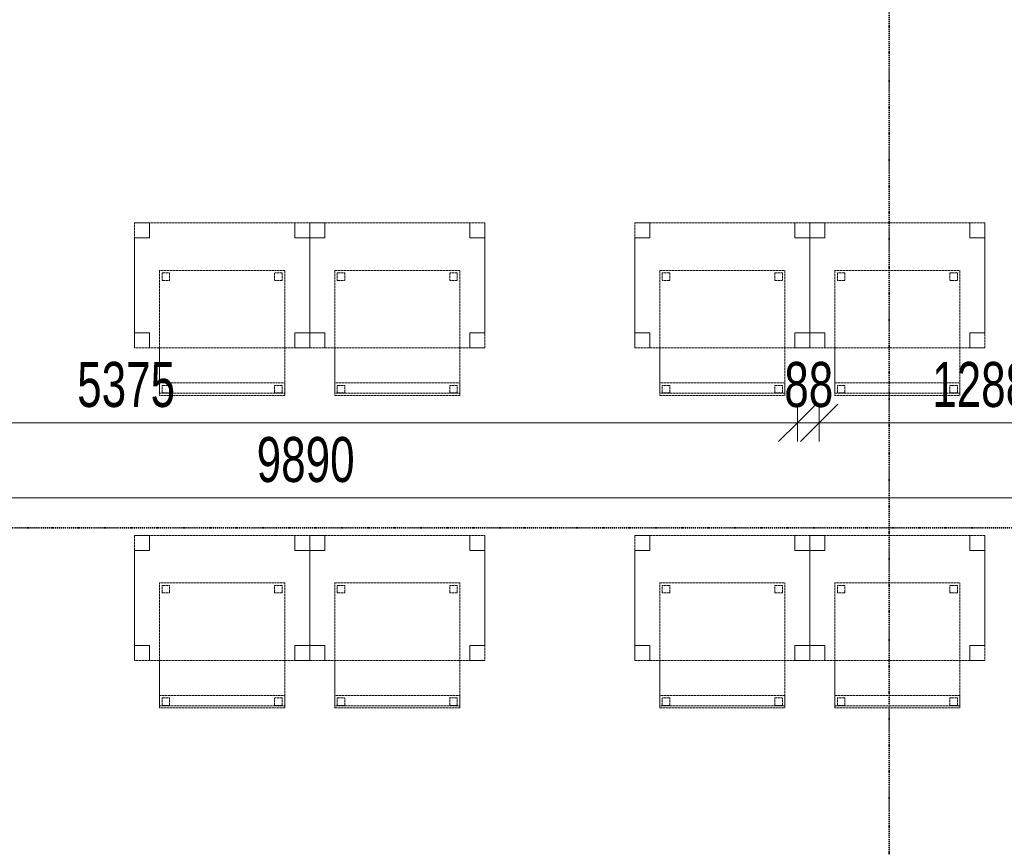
# Model space of a CAD drawing. Header units: millimetres. Extents: x -80560 to 110805, y -11020 to 52719.
# Tile 34 of 184: x 41060 to 44997, y 30215 to 33525. Entities that reach past the tile are written whole.
import ezdxf

# ---------------------------------------------------------------- set-up
doc = ezdxf.new("R2010")
doc.units = ezdxf.units.MM
doc.linetypes.add('DASHDOT2', pattern=[8, 4, -2, 0, -2])
doc.linetypes.add('DASHED2', pattern=[6, 4, -2])
for name, color, linetype, lineweight in [('A-ANNO-DIMS', 211, 'Continuous', 9), ('A-ANNO-DIMS-100', 211, 'Continuous', 9), ('G-ANNO-SYMB', 111, 'Continuous', 9), ('I-FURN', 30, 'Continuous', 18)]:
    doc.layers.add(name, color=color, linetype=linetype, lineweight=lineweight)
doc.styles.add('Arial_5', font='arial.ttf', dxfattribs={"width": 0.7, "height": 180})
doc.dimstyles.new('n3o_1_8', dxfattribs={"dimscale": 304.8, "dimtxt": 183.646692, "dimasz": 0.492126, "dimexe": 0.246063, "dimexo": 0.0625, "dimgap": 0.032808, "dimtad": 1, "dimdec": 0, "dimdsep": 46, "dimtxsty": 'Arial_5', "dimblk1": 'OBLIQUE', "dimblk2": 'OBLIQUE', "dimsah": 1, "dimcen": 0.09, "dimdle": 0.246063, "dimazin": 0, "dimtfac": 1, "dimtdec": 4, "dimtix": 1, "dimtmove": 0, "dimatfit": 3, "dimfxl": 0.246063, "dimfxlon": 1, "dimtvp": 1, "dimtolj": 1, "dimtzin": 0, "dimarcsym": 2})
doc.dimstyles.new('n3o_1_8_3', dxfattribs={"dimscale": 304.8, "dimtxt": 183.646692, "dimasz": 0.492126, "dimexe": 0.246063, "dimexo": 0.0625, "dimgap": 0.032808, "dimtad": 1, "dimdec": 0, "dimdsep": 46, "dimtxsty": 'Arial_5', "dimblk1": 'OBLIQUE', "dimblk2": 'OBLIQUE', "dimsah": 1, "dimcen": 0.09, "dimdle": 0.246063, "dimazin": 0, "dimtfac": 1, "dimtdec": 4, "dimtix": 1, "dimtmove": 0, "dimatfit": 3, "dimfxl": 0.246063, "dimfxlon": 1, "dimtvp": 1, "dimtolj": 1, "dimtzin": 0, "dimarcsym": 2})

# ---------------------------------------------------------------- blocks, each defined once
blk = doc.blocks.new('82_tafel1 - tafel 500x700 2-30673039-DO_01 eerste verdieping')
at = {"layer": 'I-FURN', "linetype": 'DASHED2'}
for p, q in [((350, 250), (-350, 250)), ((-350, 250), (-350, -250)), ((350, 250), (-350, 250)), ((-350, 250), (-350, -250)), ((-350, 250), (-350, 190)), ((-290, 250), (-350, 250)), ((-290, 190), (-290, 250)), ((-290, 250), (290, 250)), ((-290, 250), (-290, 190)), ((290, 250), (290, 190)), ((290, 190), (290, 250)), ((350, 250), (290, 250)), ((350, -250), (350, 250)), ((350, -250), (350, 250)), ((350, 190), (350, 250)), ((-350, -190), (-350, 190)), ((-350, 190), (-290, 190)), ((-290, 190), (-350, 190)), ((290, 190), (350, 190)), ((350, 190), (290, 190)), ((350, 190), (350, -190)), ((-290, -190), (-350, -190)), ((-350, -190), (-290, -190)), ((-350, -190), (-350, -250)), ((-290, -250), (-290, -190)), ((-290, -190), (-290, -250)), ((350, -190), (290, -190)), ((290, -190), (290, -250)), ((290, -250), (290, -190)), ((290, -190), (350, -190)), ((350, -250), (350, -190)), ((-350, -250), (350, -250)), ((-350, -250), (350, -250)), ((-350, -250), (-290, -250)), ((290, -250), (-290, -250)), ((290, -250), (350, -250))]:
    blk.add_line(p, q, dxfattribs=at)
blk = doc.blocks.new('82_zitmeubel - stoel 500x500-V7-DO_01 eerste verdieping')
at = {"layer": 'I-FURN', "linetype": 'DASHED2'}
for p, q in [((-192.1, -73), (-192.1, 237)), ((-192.1, 237), (-192.1, -73)), ((-192.1, 237), (307.9, 237)), ((-192.1, 237), (307.9, 237)), ((307.9, 237), (307.9, -73)), ((307.9, -73), (307.9, 237)), ((-182.1, 226), (-182.1, 198)), ((-182.1, 198), (-182.1, 226)), ((-153.1, 227), (-181.1, 227)), ((-181.1, 227), (-153.1, 227)), ((-181.1, 197), (-153.1, 197)), ((-153.1, 197), (-181.1, 197)), ((-152.1, 198), (-152.1, 226)), ((-152.1, 226), (-152.1, 198)), ((267.9, 226), (267.9, 198)), ((267.9, 198), (267.9, 226)), ((296.9, 227), (268.9, 227)), ((268.9, 227), (296.9, 227)), ((268.9, 197), (296.9, 197)), ((296.9, 197), (268.9, 197)), ((297.9, 198), (297.9, 226)), ((297.9, 226), (297.9, 198)), ((-192.1, -213), (-192.1, -73)), ((-192.1, -73), (-192.1, -263)), ((307.9, -73), (307.9, -213)), ((307.9, -263), (307.9, -73)), ((-192.1, -254.1), (-192.1, -213)), ((307.9, -213), (-192.1, -213)), ((-182.1, -224), (-182.1, -252)), ((-182.1, -252), (-182.1, -224)), ((-153.1, -223), (-181.1, -223)), ((-181.1, -223), (-153.1, -223)), ((-152.1, -252), (-152.1, -224)), ((-152.1, -224), (-152.1, -252)), ((267.9, -224), (267.9, -252)), ((267.9, -252), (267.9, -224)), ((296.9, -223), (268.9, -223)), ((268.9, -223), (296.9, -223)), ((297.9, -252), (297.9, -224)), ((297.9, -224), (297.9, -252)), ((307.9, -213), (307.9, -254.1)), ((-192.1, -263), (-192.1, -254.1)), ((307.9, -254.1), (-192.1, -254.1)), ((-192.1, -263), (307.9, -263)), ((-192.1, -263), (307.9, -263)), ((-181.1, -253), (-153.1, -253)), ((-153.1, -253), (-181.1, -253)), ((268.9, -253), (296.9, -253)), ((296.9, -253), (268.9, -253)), ((307.9, -254.1), (307.9, -263))]:
    blk.add_line(p, q, dxfattribs=at)
for centre, start, end in [((-181.1, 226), 90, 180), ((-181.1, 226), 90, 180), ((-181.1, 198), 180, 270), ((-181.1, 198), 180, 270), ((-153.1, 226), 360, 90), ((-153.1, 226), 360, 90), ((-153.1, 198), 270, 0), ((-153.1, 198), 270, 0), ((268.9, 226), 90, 180), ((268.9, 226), 90, 180), ((268.9, 198), 180, 195), ((268.9, 198), 180, 270), ((268.9, 198), 195, 270), ((296.9, 226), 360, 90), ((296.9, 226), 360, 90), ((296.9, 198), 270, 360), ((296.9, 198), 270, 360), ((-181.1, -224), 90, 180), ((-181.1, -224), 90, 180), ((-153.1, -224), 0, 90), ((-153.1, -224), 0, 90), ((268.9, -224), 90, 180), ((268.9, -224), 90, 180), ((296.9, -224), 0, 90), ((296.9, -224), 0, 90), ((-181.1, -252), 180, 270), ((-181.1, -252), 180, 270), ((-153.1, -252), 270, 0), ((-153.1, -252), 270, 285), ((-153.1, -252), 285, 300), ((-153.1, -252), 300, 0), ((268.9, -252), 180, 270), ((268.9, -252), 180, 270), ((296.9, -252), 270, 0), ((296.9, -252), 270, 0)]:
    blk.add_arc(centre, 1, start, end, dxfattribs=at)
blk = doc.blocks.new('82_zitmeubel - stoel 500x500-V8-DO_01 eerste verdieping')
at = {"layer": 'I-FURN', "linetype": 'DASHED2'}
for p, q in [((-192.1, -73), (-192.1, 237)), ((-192.1, 237), (-192.1, -73)), ((-192.1, 237), (307.9, 237)), ((-192.1, 237), (307.9, 237)), ((307.9, 237), (307.9, -73)), ((307.9, -73), (307.9, 237)), ((-182.1, 226), (-182.1, 198)), ((-182.1, 198), (-182.1, 226)), ((-153.1, 227), (-181.1, 227)), ((-181.1, 227), (-153.1, 227)), ((-181.1, 197), (-153.1, 197)), ((-153.1, 197), (-181.1, 197)), ((-152.1, 198), (-152.1, 226)), ((-152.1, 226), (-152.1, 198)), ((267.9, 226), (267.9, 198)), ((267.9, 198), (267.9, 226)), ((296.9, 227), (268.9, 227)), ((268.9, 227), (296.9, 227)), ((268.9, 197), (296.9, 197)), ((296.9, 197), (268.9, 197)), ((297.9, 198), (297.9, 226)), ((297.9, 226), (297.9, 198)), ((-192.1, -213), (-192.1, -73)), ((-192.1, -73), (-192.1, -263)), ((307.9, -73), (307.9, -213)), ((307.9, -263), (307.9, -73)), ((-192.1, -254.1), (-192.1, -213)), ((307.9, -213), (-192.1, -213)), ((-182.1, -224), (-182.1, -252)), ((-182.1, -252), (-182.1, -224)), ((-153.1, -223), (-181.1, -223)), ((-181.1, -223), (-153.1, -223)), ((-152.1, -252), (-152.1, -224)), ((-152.1, -224), (-152.1, -252)), ((267.9, -224), (267.9, -252)), ((267.9, -252), (267.9, -224)), ((296.9, -223), (268.9, -223)), ((268.9, -223), (296.9, -223)), ((297.9, -252), (297.9, -224)), ((297.9, -224), (297.9, -252)), ((307.9, -213), (307.9, -254.1)), ((-192.1, -263), (-192.1, -254.1)), ((307.9, -254.1), (-192.1, -254.1)), ((-192.1, -263), (307.9, -263)), ((-192.1, -263), (307.9, -263)), ((-181.1, -253), (-153.1, -253)), ((-153.1, -253), (-181.1, -253)), ((268.9, -253), (296.9, -253)), ((296.9, -253), (268.9, -253)), ((307.9, -254.1), (307.9, -263))]:
    blk.add_line(p, q, dxfattribs=at)
for centre, start, end in [((-181.1, 226), 90, 180), ((-181.1, 226), 150, 165), ((-181.1, 226), 165, 180), ((-181.1, 198), 180, 270), ((-181.1, 198), 180, 270), ((-181.1, 226), 135, 150), ((-181.1, 226), 90, 135), ((-153.1, 226), 360, 90), ((-153.1, 226), 360, 90), ((-153.1, 198), 270, 0), ((-153.1, 198), 270, 0), ((268.9, 226), 90, 180), ((268.9, 226), 90, 180), ((268.9, 198), 180, 270), ((268.9, 198), 180, 270), ((296.9, 226), 360, 90), ((296.9, 226), 45, 90), ((296.9, 198), 270, 360), ((296.9, 198), 270, 360), ((296.9, 226), 360, 45), ((-181.1, -224), 90, 180), ((-181.1, -224), 90, 180), ((-153.1, -224), 0, 90), ((-153.1, -224), 30, 90), ((-153.1, -224), 0, 30), ((268.9, -224), 90, 180), ((268.9, -224), 90, 180), ((296.9, -224), 0, 90), ((296.9, -224), 0, 90), ((-181.1, -252), 180, 270), ((-181.1, -252), 180, 270), ((-153.1, -252), 270, 0), ((-153.1, -252), 270, 0), ((268.9, -252), 180, 270), ((268.9, -252), 180, 270), ((296.9, -252), 270, 0), ((296.9, -252), 270, 300), ((296.9, -252), 300, 0)]:
    blk.add_arc(centre, 1, start, end, dxfattribs=at)
blk = doc.blocks.new('82_zitmeubel - stoel 500x500-V9-DO_01 eerste verdieping')
at = {"layer": 'I-FURN', "linetype": 'DASHED2'}
for p, q in [((-192.1, -73), (-192.1, 237)), ((-192.1, 237), (-192.1, -73)), ((-192.1, 237), (307.9, 237)), ((-192.1, 237), (307.9, 237)), ((307.9, 237), (307.9, -73)), ((307.9, -73), (307.9, 237)), ((-182.1, 226), (-182.1, 198)), ((-182.1, 198), (-182.1, 226)), ((-153.1, 227), (-181.1, 227)), ((-181.1, 227), (-153.1, 227)), ((-181.1, 197), (-153.1, 197)), ((-153.1, 197), (-181.1, 197)), ((-152.1, 198), (-152.1, 226)), ((-152.1, 226), (-152.1, 198)), ((267.9, 226), (267.9, 198)), ((267.9, 198), (267.9, 226)), ((296.9, 227), (268.9, 227)), ((268.9, 227), (296.9, 227)), ((268.9, 197), (296.9, 197)), ((296.9, 197), (268.9, 197)), ((297.9, 198), (297.9, 226)), ((297.9, 226), (297.9, 198)), ((-192.1, -213), (-192.1, -73)), ((-192.1, -73), (-192.1, -263)), ((307.9, -73), (307.9, -213)), ((307.9, -263), (307.9, -73)), ((-192.1, -254.1), (-192.1, -213)), ((307.9, -213), (-192.1, -213)), ((-182.1, -224), (-182.1, -252)), ((-182.1, -252), (-182.1, -224)), ((-153.1, -223), (-181.1, -223)), ((-181.1, -223), (-153.1, -223)), ((-152.1, -252), (-152.1, -224)), ((-152.1, -224), (-152.1, -252)), ((267.9, -224), (267.9, -252)), ((267.9, -252), (267.9, -224)), ((296.9, -223), (268.9, -223)), ((268.9, -223), (296.9, -223)), ((297.9, -252), (297.9, -224)), ((297.9, -224), (297.9, -252)), ((307.9, -213), (307.9, -254.1)), ((-192.1, -263), (-192.1, -254.1)), ((307.9, -254.1), (-192.1, -254.1)), ((-192.1, -263), (307.9, -263)), ((-192.1, -263), (307.9, -263)), ((-181.1, -253), (-153.1, -253)), ((-153.1, -253), (-181.1, -253)), ((268.9, -253), (296.9, -253)), ((296.9, -253), (268.9, -253)), ((307.9, -254.1), (307.9, -263))]:
    blk.add_line(p, q, dxfattribs=at)
for centre, start, end in [((-181.1, 226), 90, 180), ((-181.1, 226), 90, 180), ((-181.1, 198), 180, 270), ((-181.1, 198), 180, 270), ((-153.1, 226), 45, 90), ((-153.1, 226), 360, 90), ((-153.1, 198), 270, 0), ((-153.1, 198), 270, 0), ((-153.1, 226), 360, 45), ((268.9, 226), 90, 180), ((268.9, 226), 90, 180), ((268.9, 198), 180, 270), ((268.9, 198), 180, 270), ((296.9, 226), 360, 90), ((296.9, 226), 360, 90), ((296.9, 198), 270, 360), ((296.9, 198), 270, 360), ((-181.1, -224), 90, 180), ((-181.1, -224), 150, 180), ((-181.1, -224), 90, 150), ((-153.1, -224), 0, 90), ((-153.1, -224), 0, 90), ((268.9, -224), 90, 180), ((268.9, -224), 90, 180), ((296.9, -224), 0, 90), ((296.9, -224), 60, 90), ((296.9, -224), 0, 60), ((-181.1, -252), 180, 270), ((-181.1, -252), 180, 270), ((-153.1, -252), 270, 0), ((-153.1, -252), 270, 0), ((268.9, -252), 180, 270), ((268.9, -252), 180, 270), ((296.9, -252), 270, 0), ((296.9, -252), 270, 0)]:
    blk.add_arc(centre, 1, start, end, dxfattribs=at)
blk = doc.blocks.new('82_zitmeubel - stoel 500x500-V10-DO_01 eerste verdieping')
at = {"layer": 'I-FURN', "linetype": 'DASHED2'}
for p, q in [((-192.1, -73), (-192.1, 237)), ((-192.1, 237), (-192.1, -73)), ((-192.1, 237), (307.9, 237)), ((-192.1, 237), (307.9, 237)), ((307.9, 237), (307.9, -73)), ((307.9, -73), (307.9, 237)), ((-182.1, 226), (-182.1, 198)), ((-182.1, 198), (-182.1, 226)), ((-153.1, 227), (-181.1, 227)), ((-181.1, 227), (-153.1, 227)), ((-181.1, 197), (-153.1, 197)), ((-153.1, 197), (-181.1, 197)), ((-152.1, 198), (-152.1, 226)), ((-152.1, 226), (-152.1, 198)), ((267.9, 226), (267.9, 198)), ((267.9, 198), (267.9, 226)), ((296.9, 227), (268.9, 227)), ((268.9, 227), (296.9, 227)), ((268.9, 197), (296.9, 197)), ((296.9, 197), (268.9, 197)), ((297.9, 198), (297.9, 226)), ((297.9, 226), (297.9, 198)), ((-192.1, -213), (-192.1, -73)), ((-192.1, -73), (-192.1, -263)), ((307.9, -73), (307.9, -213)), ((307.9, -263), (307.9, -73)), ((-192.1, -254.1), (-192.1, -213)), ((307.9, -213), (-192.1, -213)), ((-182.1, -224), (-182.1, -252)), ((-182.1, -252), (-182.1, -224)), ((-153.1, -223), (-181.1, -223)), ((-181.1, -223), (-153.1, -223)), ((-152.1, -252), (-152.1, -224)), ((-152.1, -224), (-152.1, -252)), ((267.9, -224), (267.9, -252)), ((267.9, -252), (267.9, -224)), ((296.9, -223), (268.9, -223)), ((268.9, -223), (296.9, -223)), ((297.9, -252), (297.9, -224)), ((297.9, -224), (297.9, -252)), ((307.9, -213), (307.9, -254.1)), ((-192.1, -263), (-192.1, -254.1)), ((307.9, -254.1), (-192.1, -254.1)), ((-192.1, -263), (307.9, -263)), ((-192.1, -263), (307.9, -263)), ((-181.1, -253), (-153.1, -253)), ((-153.1, -253), (-181.1, -253)), ((268.9, -253), (296.9, -253)), ((296.9, -253), (268.9, -253)), ((307.9, -254.1), (307.9, -263))]:
    blk.add_line(p, q, dxfattribs=at)
for centre, start, end in [((-181.1, 226), 90, 180), ((-181.1, 226), 90, 180), ((-181.1, 198), 180, 270), ((-181.1, 198), 180, 270), ((-153.1, 226), 360, 90), ((-153.1, 226), 360, 90), ((-153.1, 198), 270, 0), ((-153.1, 198), 270, 285), ((-153.1, 198), 285, 0), ((268.9, 226), 90, 180), ((268.9, 226), 90, 180), ((268.9, 198), 180, 270), ((268.9, 198), 180, 270), ((296.9, 226), 360, 90), ((296.9, 226), 360, 90), ((296.9, 198), 270, 360), ((296.9, 198), 270, 360), ((-181.1, -224), 90, 180), ((-181.1, -224), 90, 180), ((-153.1, -224), 0, 90), ((-153.1, -224), 0, 90), ((268.9, -224), 90, 180), ((268.9, -224), 90, 180), ((296.9, -224), 0, 90), ((296.9, -224), 0, 90), ((-181.1, -252), 180, 270), ((-181.1, -252), 180, 270), ((-153.1, -252), 270, 0), ((-153.1, -252), 270, 0), ((268.9, -252), 180, 270), ((268.9, -252), 180, 270), ((296.9, -252), 270, 0), ((296.9, -252), 270, 285), ((296.9, -252), 285, 0)]:
    blk.add_arc(centre, 1, start, end, dxfattribs=at)
blk = doc.blocks.new('82_zitmeubel - stoel 500x500-V11-DO_01 eerste verdieping')
at = {"layer": 'I-FURN', "linetype": 'DASHED2'}
for p, q in [((-192.1, -73), (-192.1, 237)), ((-192.1, 237), (-192.1, -73)), ((-192.1, 237), (307.9, 237)), ((-192.1, 237), (307.9, 237)), ((307.9, 237), (307.9, -73)), ((307.9, -73), (307.9, 237)), ((-182.1, 226), (-182.1, 198)), ((-182.1, 198), (-182.1, 226)), ((-153.1, 227), (-181.1, 227)), ((-181.1, 227), (-153.1, 227)), ((-181.1, 197), (-153.1, 197)), ((-153.1, 197), (-181.1, 197)), ((-152.1, 198), (-152.1, 226)), ((-152.1, 226), (-152.1, 198)), ((267.9, 226), (267.9, 198)), ((267.9, 198), (267.9, 226)), ((296.9, 227), (268.9, 227)), ((268.9, 227), (296.9, 227)), ((268.9, 197), (296.9, 197)), ((296.9, 197), (268.9, 197)), ((297.9, 198), (297.9, 226)), ((297.9, 226), (297.9, 198)), ((-192.1, -213), (-192.1, -73)), ((-192.1, -73), (-192.1, -263)), ((307.9, -73), (307.9, -213)), ((307.9, -263), (307.9, -73)), ((-192.1, -254.1), (-192.1, -213)), ((307.9, -213), (-192.1, -213)), ((-182.1, -224), (-182.1, -252)), ((-182.1, -252), (-182.1, -224)), ((-153.1, -223), (-181.1, -223)), ((-181.1, -223), (-153.1, -223)), ((-152.1, -252), (-152.1, -224)), ((-152.1, -224), (-152.1, -252)), ((267.9, -224), (267.9, -252)), ((267.9, -252), (267.9, -224)), ((296.9, -223), (268.9, -223)), ((268.9, -223), (296.9, -223)), ((297.9, -252), (297.9, -224)), ((297.9, -224), (297.9, -252)), ((307.9, -213), (307.9, -254.1)), ((-192.1, -263), (-192.1, -254.1)), ((307.9, -254.1), (-192.1, -254.1)), ((-192.1, -263), (307.9, -263)), ((-192.1, -263), (307.9, -263)), ((-181.1, -253), (-153.1, -253)), ((-153.1, -253), (-181.1, -253)), ((268.9, -253), (296.9, -253)), ((296.9, -253), (268.9, -253)), ((307.9, -254.1), (307.9, -263))]:
    blk.add_line(p, q, dxfattribs=at)
for centre, start, end in [((-181.1, 226), 90, 180), ((-181.1, 226), 150, 180), ((-181.1, 198), 180, 270), ((-181.1, 198), 180, 270), ((-181.1, 226), 90, 150), ((-153.1, 226), 360, 90), ((-153.1, 226), 360, 90), ((-153.1, 198), 270, 0), ((-153.1, 198), 270, 0), ((268.9, 226), 90, 180), ((268.9, 226), 90, 180), ((268.9, 198), 180, 270), ((268.9, 198), 180, 270), ((296.9, 226), 360, 90), ((296.9, 226), 360, 90), ((296.9, 198), 270, 360), ((296.9, 198), 270, 360), ((-181.1, -224), 90, 180), ((-181.1, -224), 90, 180), ((-153.1, -224), 0, 90), ((-153.1, -224), 45, 90), ((-153.1, -224), 0, 45), ((268.9, -224), 90, 180), ((268.9, -224), 90, 180), ((296.9, -224), 0, 90), ((296.9, -224), 0, 90), ((-181.1, -252), 180, 270), ((-181.1, -252), 180, 270), ((-153.1, -252), 270, 0), ((-153.1, -252), 270, 285), ((-153.1, -252), 285, 300), ((-153.1, -252), 300, 0), ((268.9, -252), 180, 270), ((268.9, -252), 180, 270), ((296.9, -252), 270, 0), ((296.9, -252), 270, 315), ((296.9, -252), 315, 0)]:
    blk.add_arc(centre, 1, start, end, dxfattribs=at)
blk = doc.blocks.new('82_zitmeubel - stoel 500x500-V12-DO_01 eerste verdieping')
at = {"layer": 'I-FURN', "linetype": 'DASHED2'}
for p, q in [((-192.1, -73), (-192.1, 237)), ((-192.1, 237), (-192.1, -73)), ((-192.1, 237), (307.9, 237)), ((-192.1, 237), (307.9, 237)), ((307.9, 237), (307.9, -73)), ((307.9, -73), (307.9, 237)), ((-182.1, 226), (-182.1, 198)), ((-182.1, 198), (-182.1, 226)), ((-153.1, 227), (-181.1, 227)), ((-181.1, 227), (-153.1, 227)), ((-181.1, 197), (-153.1, 197)), ((-153.1, 197), (-181.1, 197)), ((-152.1, 198), (-152.1, 226)), ((-152.1, 226), (-152.1, 198)), ((267.9, 226), (267.9, 198)), ((267.9, 198), (267.9, 226)), ((296.9, 227), (268.9, 227)), ((268.9, 227), (296.9, 227)), ((268.9, 197), (296.9, 197)), ((296.9, 197), (268.9, 197)), ((297.9, 198), (297.9, 226)), ((297.9, 226), (297.9, 198)), ((-192.1, -213), (-192.1, -73)), ((-192.1, -73), (-192.1, -263)), ((307.9, -73), (307.9, -213)), ((307.9, -263), (307.9, -73)), ((-192.1, -254.1), (-192.1, -213)), ((307.9, -213), (-192.1, -213)), ((-182.1, -224), (-182.1, -252)), ((-182.1, -252), (-182.1, -224)), ((-153.1, -223), (-181.1, -223)), ((-181.1, -223), (-153.1, -223)), ((-152.1, -252), (-152.1, -224)), ((-152.1, -224), (-152.1, -252)), ((267.9, -224), (267.9, -252)), ((267.9, -252), (267.9, -224)), ((296.9, -223), (268.9, -223)), ((268.9, -223), (296.9, -223)), ((297.9, -252), (297.9, -224)), ((297.9, -224), (297.9, -252)), ((307.9, -213), (307.9, -254.1)), ((-192.1, -263), (-192.1, -254.1)), ((307.9, -254.1), (-192.1, -254.1)), ((-192.1, -263), (307.9, -263)), ((-192.1, -263), (307.9, -263)), ((-181.1, -253), (-153.1, -253)), ((-153.1, -253), (-181.1, -253)), ((268.9, -253), (296.9, -253)), ((296.9, -253), (268.9, -253)), ((307.9, -254.1), (307.9, -263))]:
    blk.add_line(p, q, dxfattribs=at)
for centre, start, end in [((-181.1, 226), 90, 180), ((-181.1, 226), 90, 180), ((-181.1, 198), 180, 270), ((-181.1, 198), 180, 270), ((-153.1, 226), 360, 90), ((-153.1, 226), 360, 90), ((-153.1, 198), 270, 0), ((-153.1, 198), 270, 0), ((268.9, 226), 90, 180), ((268.9, 226), 90, 180), ((268.9, 198), 180, 270), ((268.9, 198), 180, 270), ((296.9, 226), 60, 90), ((296.9, 226), 360, 90), ((296.9, 198), 270, 360), ((296.9, 198), 270, 360), ((296.9, 226), 360, 60), ((-181.1, -224), 90, 180), ((-181.1, -224), 90, 180), ((-153.1, -224), 0, 90), ((-153.1, -224), 45, 90), ((-153.1, -224), 0, 45), ((268.9, -224), 90, 180), ((268.9, -224), 135, 165), ((268.9, -224), 165, 180), ((268.9, -224), 90, 135), ((296.9, -224), 0, 90), ((296.9, -224), 0, 90), ((-181.1, -252), 180, 270), ((-181.1, -252), 180, 270), ((-153.1, -252), 270, 0), ((-153.1, -252), 270, 0), ((268.9, -252), 180, 270), ((268.9, -252), 180, 225), ((268.9, -252), 225, 270), ((296.9, -252), 270, 0), ((296.9, -252), 270, 0)]:
    blk.add_arc(centre, 1, start, end, dxfattribs=at)
blk = doc.blocks.new('82_zitmeubel - stoel 500x500-V13-DO_01 eerste verdieping')
at = {"layer": 'I-FURN', "linetype": 'DASHED2'}
for p, q in [((-192.1, -73), (-192.1, 237)), ((-192.1, 237), (-192.1, -73)), ((-192.1, 237), (307.9, 237)), ((-192.1, 237), (307.9, 237)), ((307.9, 237), (307.9, -73)), ((307.9, -73), (307.9, 237)), ((-182.1, 226), (-182.1, 198)), ((-182.1, 198), (-182.1, 226)), ((-153.1, 227), (-181.1, 227)), ((-181.1, 227), (-153.1, 227)), ((-181.1, 197), (-153.1, 197)), ((-153.1, 197), (-181.1, 197)), ((-152.1, 198), (-152.1, 226)), ((-152.1, 226), (-152.1, 198)), ((267.9, 226), (267.9, 198)), ((267.9, 198), (267.9, 226)), ((296.9, 227), (268.9, 227)), ((268.9, 227), (296.9, 227)), ((268.9, 197), (296.9, 197)), ((296.9, 197), (268.9, 197)), ((297.9, 198), (297.9, 226)), ((297.9, 226), (297.9, 198)), ((-192.1, -213), (-192.1, -73)), ((-192.1, -73), (-192.1, -263)), ((307.9, -73), (307.9, -213)), ((307.9, -263), (307.9, -73)), ((-192.1, -254.1), (-192.1, -213)), ((307.9, -213), (-192.1, -213)), ((-182.1, -224), (-182.1, -252)), ((-182.1, -252), (-182.1, -224)), ((-153.1, -223), (-181.1, -223)), ((-181.1, -223), (-153.1, -223)), ((-152.1, -252), (-152.1, -224)), ((-152.1, -224), (-152.1, -252)), ((267.9, -224), (267.9, -252)), ((267.9, -252), (267.9, -224)), ((296.9, -223), (268.9, -223)), ((268.9, -223), (296.9, -223)), ((297.9, -252), (297.9, -224)), ((297.9, -224), (297.9, -252)), ((307.9, -213), (307.9, -254.1)), ((-192.1, -263), (-192.1, -254.1)), ((307.9, -254.1), (-192.1, -254.1)), ((-192.1, -263), (307.9, -263)), ((-192.1, -263), (307.9, -263)), ((-181.1, -253), (-153.1, -253)), ((-153.1, -253), (-181.1, -253)), ((268.9, -253), (296.9, -253)), ((296.9, -253), (268.9, -253)), ((307.9, -254.1), (307.9, -263))]:
    blk.add_line(p, q, dxfattribs=at)
for centre, start, end in [((-181.1, 226), 90, 180), ((-181.1, 226), 90, 180), ((-181.1, 198), 180, 270), ((-181.1, 198), 180, 270), ((-153.1, 226), 360, 90), ((-153.1, 226), 360, 90), ((-153.1, 198), 270, 0), ((-153.1, 198), 270, 0), ((268.9, 226), 90, 180), ((268.9, 226), 90, 180), ((268.9, 198), 180, 270), ((268.9, 198), 180, 270), ((296.9, 226), 360, 90), ((296.9, 226), 360, 90), ((296.9, 198), 270, 360), ((296.9, 198), 270, 300), ((296.9, 198), 300, 360), ((-181.1, -224), 90, 180), ((-181.1, -224), 90, 165), ((-181.1, -224), 165, 180), ((-153.1, -224), 0, 90), ((-153.1, -224), 0, 90), ((268.9, -224), 90, 180), ((268.9, -224), 90, 180), ((296.9, -224), 0, 90), ((296.9, -224), 0, 90), ((-181.1, -252), 180, 270), ((-181.1, -252), 180, 270), ((-153.1, -252), 270, 0), ((-153.1, -252), 270, 345), ((-153.1, -252), 345, 0), ((268.9, -252), 180, 270), ((268.9, -252), 180, 255), ((268.9, -252), 255, 270), ((296.9, -252), 270, 0), ((296.9, -252), 270, 0)]:
    blk.add_arc(centre, 1, start, end, dxfattribs=at)
blk = doc.blocks.new('82_zitmeubel - stoel 500x500-V14-DO_01 eerste verdieping')
at = {"layer": 'I-FURN', "linetype": 'DASHED2'}
for p, q in [((-192.1, -73), (-192.1, 237)), ((-192.1, 237), (-192.1, -73)), ((-192.1, 237), (307.9, 237)), ((-192.1, 237), (307.9, 237)), ((307.9, 237), (307.9, -73)), ((307.9, -73), (307.9, 237)), ((-182.1, 226), (-182.1, 198)), ((-182.1, 198), (-182.1, 226)), ((-153.1, 227), (-181.1, 227)), ((-181.1, 227), (-153.1, 227)), ((-181.1, 197), (-153.1, 197)), ((-153.1, 197), (-181.1, 197)), ((-152.1, 198), (-152.1, 226)), ((-152.1, 226), (-152.1, 198)), ((267.9, 226), (267.9, 198)), ((267.9, 198), (267.9, 226)), ((296.9, 227), (268.9, 227)), ((268.9, 227), (296.9, 227)), ((268.9, 197), (296.9, 197)), ((296.9, 197), (268.9, 197)), ((297.9, 198), (297.9, 226)), ((297.9, 226), (297.9, 198)), ((-192.1, -213), (-192.1, -73)), ((-192.1, -73), (-192.1, -263)), ((307.9, -73), (307.9, -213)), ((307.9, -263), (307.9, -73)), ((-192.1, -254.1), (-192.1, -213)), ((307.9, -213), (-192.1, -213)), ((-182.1, -224), (-182.1, -252)), ((-182.1, -252), (-182.1, -224)), ((-153.1, -223), (-181.1, -223)), ((-181.1, -223), (-153.1, -223)), ((-152.1, -252), (-152.1, -224)), ((-152.1, -224), (-152.1, -252)), ((267.9, -224), (267.9, -252)), ((267.9, -252), (267.9, -224)), ((296.9, -223), (268.9, -223)), ((268.9, -223), (296.9, -223)), ((297.9, -252), (297.9, -224)), ((297.9, -224), (297.9, -252)), ((307.9, -213), (307.9, -254.1)), ((-192.1, -263), (-192.1, -254.1)), ((307.9, -254.1), (-192.1, -254.1)), ((-192.1, -263), (307.9, -263)), ((-192.1, -263), (307.9, -263)), ((-181.1, -253), (-153.1, -253)), ((-153.1, -253), (-181.1, -253)), ((268.9, -253), (296.9, -253)), ((296.9, -253), (268.9, -253)), ((307.9, -254.1), (307.9, -263))]:
    blk.add_line(p, q, dxfattribs=at)
for centre, start, end in [((-181.1, 226), 90, 180), ((-181.1, 226), 90, 180), ((-181.1, 198), 180, 270), ((-181.1, 198), 180, 270), ((-153.1, 226), 360, 90), ((-153.1, 226), 360, 90), ((-153.1, 198), 270, 0), ((-153.1, 198), 270, 0), ((268.9, 226), 90, 180), ((268.9, 226), 90, 180), ((268.9, 198), 180, 270), ((268.9, 198), 180, 270), ((296.9, 226), 360, 90), ((296.9, 226), 360, 90), ((296.9, 198), 270, 360), ((296.9, 198), 270, 360), ((-181.1, -224), 90, 180), ((-181.1, -224), 90, 180), ((-153.1, -224), 0, 90), ((-153.1, -224), 30, 90), ((-153.1, -224), 0, 30), ((268.9, -224), 90, 180), ((268.9, -224), 90, 180), ((296.9, -224), 0, 90), ((296.9, -224), 0, 90), ((-181.1, -252), 180, 270), ((-181.1, -252), 180, 270), ((-153.1, -252), 270, 0), ((-153.1, -252), 270, 0), ((268.9, -252), 180, 270), ((268.9, -252), 180, 270), ((296.9, -252), 270, 0), ((296.9, -252), 270, 0)]:
    blk.add_arc(centre, 1, start, end, dxfattribs=at)
blk = doc.blocks.new('DIMBLOCK190-DO_01 eerste verdieping')
at = {"layer": 'A-ANNO-DIMS-100'}
for p, q in [((37255.3, 31612.5), (37330.3, 31687.5)), ((37255.3, 31687.5), (37255.3, 31537.5)), ((37255.3, 31612.5), (37255.3, 31687.5)), ((47144.8, 31612.5), (47219.8, 31687.5)), ((47144.8, 31687.5), (47144.8, 31537.5)), ((47144.8, 31612.5), (47144.8, 31687.5)), ((37180.3, 31612.5), (47144.8, 31612.5)), ((37255.3, 31612.5), (37180.3, 31537.5)), ((47144.8, 31612.5), (47069.8, 31537.5))]:
    blk.add_line(p, q, dxfattribs=at)
at = {"layer": 'A-ANNO-DIMS-100', "color": 0, "insert": (42007.9, 31856.1), "char_height": 180, "width": 461.094, "attachment_point": 1, "line_spacing_factor": 0.941778, "style": 'Arial_5'}
blk.add_mtext('9890', dxfattribs=at)
blk = doc.blocks.new('_Oblique')
at = {"color": 0, "linetype": 'ByBlock', "lineweight": -2}
blk.add_line((-0.5, -0.5), (0.5, 0.5), dxfattribs=at)
blk = doc.blocks.new('DIMBLOCK391-DO_01 eerste verdieping')
at = {"layer": 'A-ANNO-DIMS-100'}
for p, q in [((38794.8, 31912.5), (38869.8, 31987.5)), ((38794.8, 31987.5), (38794.8, 31837.5)), ((38794.8, 31912.5), (38794.8, 31987.5)), ((44169.8, 31912.5), (44244.8, 31987.5)), ((44169.8, 31987.5), (44169.8, 31837.5)), ((44169.8, 31912.5), (44169.8, 31987.5)), ((38794.8, 31912.5), (38719.8, 31837.5)), ((38794.8, 31912.5), (44169.8, 31912.5)), ((44169.8, 31912.5), (44094.8, 31837.5))]:
    blk.add_line(p, q, dxfattribs=at)
at = {"layer": 'A-ANNO-DIMS-100', "color": 0, "insert": (41290.2, 32156.1), "char_height": 180, "width": 461.094, "attachment_point": 1, "line_spacing_factor": 0.941778, "style": 'Arial_5'}
blk.add_mtext('5375', dxfattribs=at)
blk = doc.blocks.new('DIMBLOCK392-DO_01 eerste verdieping')
at = {"layer": 'A-ANNO-DIMS-100'}
for p, q in [((44169.8, 31912.5), (44244.8, 31987.5)), ((44169.8, 31987.5), (44169.8, 31837.5)), ((44169.8, 31912.5), (44169.8, 31987.5)), ((44257.3, 31912.5), (44332.3, 31987.5)), ((44257.3, 31987.5), (44257.3, 31837.5)), ((44257.3, 31912.5), (44257.3, 31987.5)), ((44169.8, 31912.5), (44094.8, 31837.5)), ((44169.8, 31912.5), (44257.3, 31912.5)), ((44257.3, 31912.5), (44182.3, 31837.5))]:
    blk.add_line(p, q, dxfattribs=at)
at = {"layer": 'A-ANNO-DIMS-100', "color": 0, "insert": (44117.5, 32156.1), "char_height": 180, "width": 230.547, "attachment_point": 1, "line_spacing_factor": 0.941778, "style": 'Arial_5'}
blk.add_mtext('88', dxfattribs=at)
blk = doc.blocks.new('DIMBLOCK393-DO_01 eerste verdieping')
at = {"layer": 'A-ANNO-DIMS-100'}
for p, q in [((44257.3, 31912.5), (44332.3, 31987.5)), ((44257.3, 31987.5), (44257.3, 31837.5)), ((44257.3, 31912.5), (44257.3, 31987.5)), ((45544.8, 31912.5), (45619.8, 31987.5)), ((45544.8, 31987.5), (45544.8, 31837.5)), ((45544.8, 31912.5), (45544.8, 31987.5)), ((44257.3, 31912.5), (44182.3, 31837.5)), ((44257.3, 31912.5), (45544.8, 31912.5)), ((45544.8, 31912.5), (45469.8, 31837.5))]:
    blk.add_line(p, q, dxfattribs=at)
at = {"layer": 'A-ANNO-DIMS-100', "color": 0, "insert": (44708.9, 32156.1), "char_height": 180, "width": 461.094, "attachment_point": 1, "line_spacing_factor": 0.941778, "style": 'Arial_5'}
blk.add_mtext('1288', dxfattribs=at)

msp = doc.modelspace()

# ---------------------------------------------------------------- linework, layer by layer
at = {"layer": 'G-ANNO-SYMB', "linetype": 'DASHDOT2', "lineweight": 35}
for p, q in [((44537, 38972), (44537, 9191.1)), ((36081.7, 31493.3), (104099.5, 31493.3))]:
    msp.add_line(p, q, dxfattribs=at)

# ---------------------------------------------------------------- block references
at = {"layer": 'I-FURN', "linetype": 'DASHED2'}
for name, p in [('82_tafel1 - tafel 500x700 2-30673039-DO_01 eerste verdieping', (41869.8, 32462.5)), ('82_tafel1 - tafel 500x700 2-30673039-DO_01 eerste verdieping', (42569.8, 32462.5)), ('82_tafel1 - tafel 500x700 2-30673039-DO_01 eerste verdieping', (43869.8, 32462.5)), ('82_tafel1 - tafel 500x700 2-30673039-DO_01 eerste verdieping', (44569.8, 32462.5)), ('82_zitmeubel - stoel 500x500-V11-DO_01 eerste verdieping', (41811.9, 32285.5)), ('82_zitmeubel - stoel 500x500-V12-DO_01 eerste verdieping', (42511.9, 32285.5)), ('82_zitmeubel - stoel 500x500-V13-DO_01 eerste verdieping', (43811.9, 32285.5)), ('82_zitmeubel - stoel 500x500-V14-DO_01 eerste verdieping', (44511.9, 32285.5)), ('82_tafel1 - tafel 500x700 2-30673039-DO_01 eerste verdieping', (41869.8, 31212.5)), ('82_tafel1 - tafel 500x700 2-30673039-DO_01 eerste verdieping', (42569.8, 31212.5)), ('82_tafel1 - tafel 500x700 2-30673039-DO_01 eerste verdieping', (43869.8, 31212.5)), ('82_tafel1 - tafel 500x700 2-30673039-DO_01 eerste verdieping', (44569.8, 31212.5)), ('82_zitmeubel - stoel 500x500-V7-DO_01 eerste verdieping', (41811.9, 31035.5)), ('82_zitmeubel - stoel 500x500-V8-DO_01 eerste verdieping', (42511.9, 31035.5)), ('82_zitmeubel - stoel 500x500-V9-DO_01 eerste verdieping', (43811.9, 31035.5)), ('82_zitmeubel - stoel 500x500-V10-DO_01 eerste verdieping', (44511.9, 31035.5))]:
    msp.add_blockref(name, p, dxfattribs=at)

# ---------------------------------------------------------------- dimensions: what is measured, and where the dimension line sits
at = {"layer": 'A-ANNO-DIMS'}
for base, p1, p2, dimstyle, override, picture, middle in [((44169.8, 31912.5), (38794.8, 31987.5), (44169.8, 31987.5), 'n3o_1_8_3', {"dimpost": '<>', "dimfxl": 5375}, 'DIMBLOCK391-DO_01 eerste verdieping', (41482.3, 32014.4)), ((44257.3189632, 31912.4576612), (44169.8189632, 31987.4576612), (44257.3189632, 31987.4576612), 'n3o_1_8_3', {"dimpost": '<>', "dimfxl": 87.5}, 'DIMBLOCK392-DO_01 eerste verdieping', (44213.5689632, 32014.3607996)), ((45544.8189632, 31912.4576612), (44257.3189632, 31987.4576612), (45544.8189632, 31987.4576612), 'n3o_1_8_3', {"dimpost": '<>', "dimfxl": 1287.5}, 'DIMBLOCK393-DO_01 eerste verdieping', (44901.0689632, 32014.3607996)), ((47144.8189632, 31612.4576612), (37255.3189632, 31687.4576612), (47144.8189632, 31687.4576612), 'n3o_1_8', {"dimpost": '<>', "dimfxl": 9889.5}, 'DIMBLOCK190-DO_01 eerste verdieping', (42200.0689632, 31714.3607996))]:
    dim = msp.add_linear_dim(base=base, p1=p1, p2=p2, dimstyle=dimstyle, override=override, dxfattribs=at)
    dim.commit()
    dim.dimension.update_dxf_attribs({"geometry": picture, "text_midpoint": middle})

doc.saveas('drawing.dxf')
